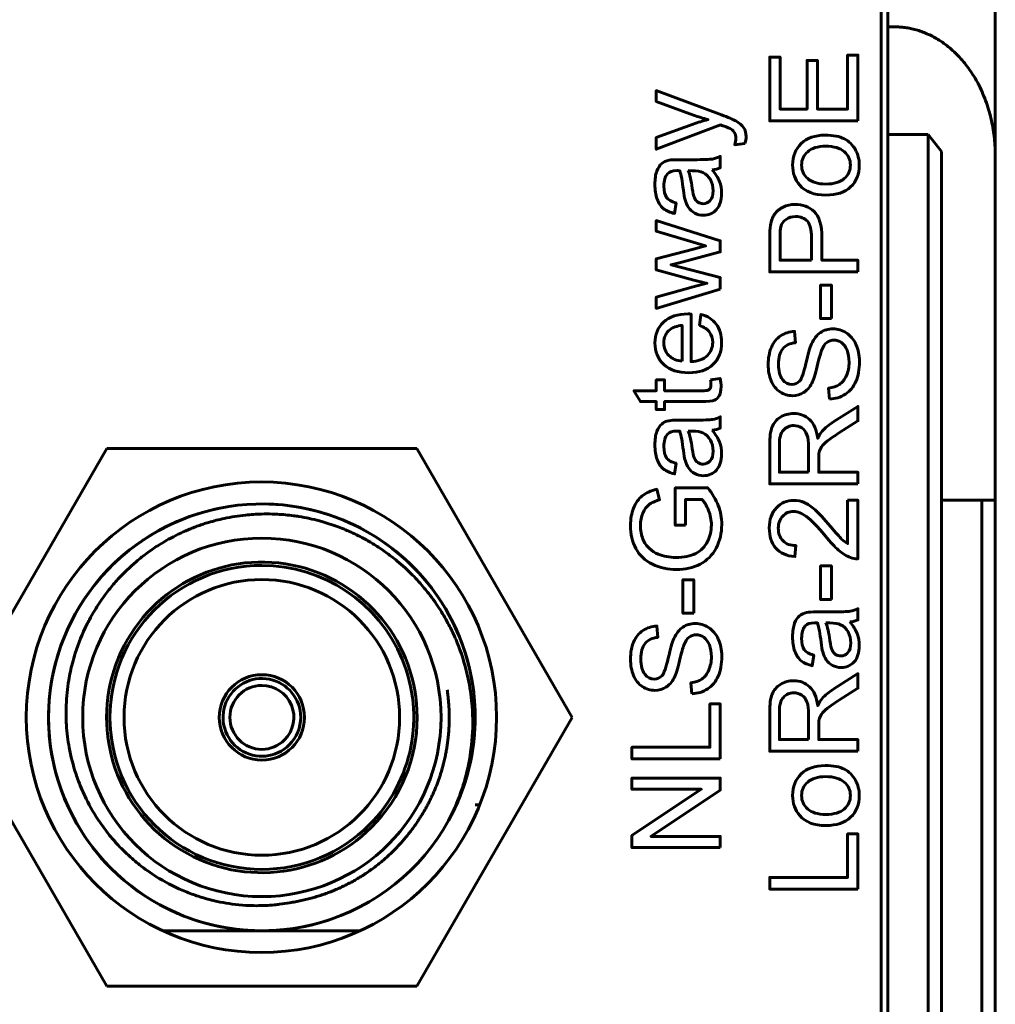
# Model space of a CAD drawing. Header units: millimetres. Extents: x -14 to 16, y -52 to 56.
# Tile 7 of 8: x 1 to 16, y 21 to 35. Entities that reach past the tile are written whole.
import ezdxf

# ---------------------------------------------------------------- set-up
doc = ezdxf.new("R2010")
doc.units = ezdxf.units.MM
doc.linetypes.add('K5LT_BASIC', pattern=[0])

# ---------------------------------------------------------------- blocks, each defined once
blk = doc.blocks.new('U0')
at = {"color": 150, "linetype": 'K5LT_BASIC', "lineweight": 60, "true_color": 0x0080ff}
for p, q in [((2.284, 29.101), (-0.026, 25.101)), ((6.902, 29.101), (2.284, 29.101)), ((9.212, 25.101), (6.902, 29.101)), ((-0.026, 25.101), (2.284, 21.101)), ((6.902, 21.101), (9.212, 25.101)), ((2.284, 21.101), (6.902, 21.101))]:
    blk.add_line(p, q, dxfattribs=at)

msp = doc.modelspace()

# ---------------------------------------------------------------- linework, layer by layer
at = {"color": 150, "linetype": 'K5LT_BASIC', "lineweight": 60, "true_color": 0x0080ff}
for p, q in [((13.91, 40.253), (13.91, 35.374)), ((15.51, 39.809), (15.51, 33.454)), ((13.81, 16.453), (13.81, 38.853)), ((14.01, 35.374), (13.91, 35.374)), ((13.91, 35.374), (13.91, 33.774)), ((14.51, 33.774), (13.91, 33.774)), ((13.91, 16.453), (13.91, 33.774)), ((14.51, 33.774), (14.51, 13.553)), ((14.71, 33.518), (14.51, 33.774)), ((14.71, 13.245), (14.71, 33.518)), ((15.51, 28.334), (15.51, 33.454)), ((14.71, 28.334), (15.31, 28.334)), ((15.31, 28.334), (15.31, -24.227)), ((15.51, 28.334), (15.31, 28.334)), ((15.51, 28.334), (15.51, -24.227)), ((7.768, 23.801), (7.835, 23.801)), ((3.12, 21.926), (4.586, 21.926)), ((4.6, 21.926), (6.054, 21.926))]:
    msp.add_line(p, q, dxfattribs=at)
for centre, radius in [((4.587, 25.103), 3.5), ((4.587, 25.103), 3.5), ((4.593, 25.101), 2.667), ((4.593, 25.101), 0.635)]:
    msp.add_circle(centre, radius, dxfattribs=at)
for radius, start, end in [(3.175, 331.0539, 286.0891), (3.175, 331.0537, 90.0393), (3.175, 100.364, 248.5714), (3.175, 114.2734, 137.1429), (3.175, 123.7588, 142.0356), (3.175, 359.8705, 54.6605), (2.311, 0, 315), (2.261, 90, 270), (2.261, 315, 90), (2.051, 90, 270), (2.051, 270, 90), (0.578, 0, 315), (0.476, 90, 270), (0.476, 315, 90), (0.578, 315, 0), (2.311, 315, 0), (0.476, 270, 315), (2.261, 270, 315), (3.175, 286.0891, 331.0538), (3.175, 248.5714, 260.1086), (3.175, 261.9554, 288.2833), (3.175, 261.9553, 268.0639), (3.175, 261.9555, 267.639), (3.175, 273.8759, 275.9823)]:
    msp.add_arc((4.593, 25.101), radius, start, end, dxfattribs=at)
msp.add_rational_spline([(14.01, 35.374), (14.889, 35.374), (15.51, 34.579), (15.51, 33.454)], [1, 0.804737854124, 0.804737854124, 1], degree=3, dxfattribs=at)
for points, knots in [([(13.465, 33.976), (13.465, 33.976), (12.152, 33.976), (12.152, 33.976), (12.152, 34.924), (12.152, 34.924), (12.306, 34.924), (12.306, 34.924), (12.306, 34.15), (12.306, 34.15), (12.709, 34.15), (12.709, 34.15), (12.709, 34.875), (12.709, 34.875), (12.863, 34.875), (12.863, 34.875), (12.863, 34.15), (12.863, 34.15), (13.311, 34.15), (13.311, 34.15), (13.311, 34.955), (13.311, 34.955), (13.465, 34.955), (13.465, 34.955), (13.465, 33.976), (13.465, 33.976)], [0, 0, 0, 0, 0.083333, 0.083333, 0.166667, 0.166667, 0.25, 0.25, 0.333333, 0.333333, 0.416667, 0.416667, 0.5, 0.5, 0.583333, 0.583333, 0.666667, 0.666667, 0.75, 0.75, 0.833333, 0.833333, 0.916667, 0.916667, 1, 1, 1, 1]), ([(11.782, 33.639), (11.782, 33.639), (11.632, 33.62), (11.632, 33.62), (11.642, 33.656), (11.647, 33.686), (11.647, 33.713), (11.647, 33.749), (11.641, 33.778), (11.629, 33.799), (11.617, 33.821), (11.6, 33.838), (11.579, 33.852), (11.562, 33.862), (11.522, 33.879), (11.458, 33.901), (11.449, 33.904), (11.436, 33.909), (11.419, 33.916), (11.419, 33.916), (10.463, 33.554), (10.463, 33.554), (10.463, 33.727), (10.463, 33.727), (11.013, 33.926), (11.013, 33.926), (11.083, 33.952), (11.156, 33.974), (11.233, 33.995), (11.161, 34.014), (11.089, 34.036), (11.019, 34.061), (11.019, 34.061), (10.463, 34.264), (10.463, 34.264), (10.463, 34.425), (10.463, 34.425), (11.432, 34.066), (11.432, 34.066), (11.536, 34.027), (11.608, 33.996), (11.647, 33.975), (11.7, 33.946), (11.739, 33.913), (11.764, 33.876), (11.789, 33.839), (11.801, 33.794), (11.801, 33.743), (11.801, 33.712), (11.794, 33.677), (11.782, 33.639)], [0, 0, 0, 0, 0.055556, 0.055556, 0.055556, 0.111111, 0.111111, 0.111111, 0.166667, 0.166667, 0.166667, 0.222222, 0.222222, 0.222222, 0.277778, 0.277778, 0.277778, 0.333333, 0.333333, 0.333333, 0.388889, 0.388889, 0.444444, 0.444444, 0.5, 0.5, 0.5, 0.555556, 0.555556, 0.555556, 0.611111, 0.611111, 0.611111, 0.666667, 0.666667, 0.722222, 0.722222, 0.777778, 0.777778, 0.777778, 0.833333, 0.833333, 0.833333, 0.888889, 0.888889, 0.888889, 0.944444, 0.944444, 0.944444, 1, 1, 1, 1]), ([(12.989, 32.871), (12.813, 32.871), (12.683, 32.92), (12.598, 33.018), (12.528, 33.1), (12.493, 33.2), (12.493, 33.318), (12.493, 33.448), (12.536, 33.555), (12.621, 33.638), (12.706, 33.721), (12.825, 33.763), (12.975, 33.763), (13.098, 33.763), (13.194, 33.744), (13.334, 33.671), (13.388, 33.617), (13.427, 33.547), (13.466, 33.477), (13.485, 33.4), (13.485, 33.318), (13.485, 33.184), (13.443, 33.077), (13.357, 32.994), (13.272, 32.912), (13.149, 32.871), (12.989, 32.871)], [0, 0, 0, 0, 0.111111, 0.111111, 0.111111, 0.222222, 0.222222, 0.222222, 0.333333, 0.333333, 0.333333, 0.444444, 0.444444, 0.444444, 0.555556, 0.555556, 0.666667, 0.666667, 0.666667, 0.777778, 0.777778, 0.777778, 0.888889, 0.888889, 0.888889, 1, 1, 1, 1]), ([(12.989, 33.036), (13.111, 33.036), (13.202, 33.063), (13.262, 33.116), (13.323, 33.17), (13.353, 33.237), (13.353, 33.318), (13.353, 33.398), (13.323, 33.464), (13.262, 33.518), (13.201, 33.571), (13.108, 33.598), (12.984, 33.598), (12.867, 33.598), (12.778, 33.571), (12.717, 33.517), (12.657, 33.464), (12.627, 33.397), (12.627, 33.318), (12.627, 33.237), (12.657, 33.17), (12.717, 33.116), (12.777, 33.063), (12.868, 33.036), (12.989, 33.036)], [0, 0, 0, 0, 0.125, 0.125, 0.125, 0.25, 0.25, 0.25, 0.375, 0.375, 0.375, 0.5, 0.5, 0.5, 0.625, 0.625, 0.625, 0.75, 0.75, 0.75, 0.875, 0.875, 0.875, 1, 1, 1, 1]), ([(11.296, 33.248), (11.347, 33.188), (11.383, 33.13), (11.404, 33.075), (11.425, 33.019), (11.436, 32.96), (11.436, 32.896), (11.436, 32.792), (11.41, 32.712), (11.359, 32.655), (11.309, 32.599), (11.244, 32.571), (11.164, 32.571), (11.118, 32.571), (11.075, 32.582), (11.037, 32.603), (10.998, 32.624), (10.968, 32.652), (10.944, 32.686), (10.921, 32.721), (10.903, 32.759), (10.892, 32.802), (10.883, 32.834), (10.875, 32.882), (10.867, 32.946), (10.852, 33.076), (10.833, 33.173), (10.812, 33.234), (10.79, 33.235), (10.776, 33.235), (10.77, 33.235), (10.705, 33.235), (10.659, 33.22), (10.632, 33.189), (10.595, 33.148), (10.577, 33.086), (10.577, 33.005), (10.577, 32.929), (10.591, 32.873), (10.617, 32.837), (10.644, 32.8), (10.691, 32.774), (10.759, 32.756), (10.759, 32.756), (10.737, 32.598), (10.737, 32.598), (10.669, 32.613), (10.615, 32.636), (10.531, 32.702), (10.5, 32.75), (10.477, 32.812), (10.455, 32.874), (10.443, 32.947), (10.443, 33.029), (10.443, 33.11), (10.453, 33.177), (10.472, 33.228), (10.491, 33.278), (10.515, 33.316), (10.544, 33.34), (10.573, 33.364), (10.61, 33.38), (10.654, 33.39), (10.682, 33.395), (10.731, 33.398), (10.803, 33.398), (10.803, 33.398), (11.017, 33.398), (11.017, 33.398), (11.166, 33.398), (11.261, 33.402), (11.301, 33.408), (11.341, 33.415), (11.379, 33.428), (11.416, 33.448), (11.416, 33.448), (11.416, 33.279), (11.416, 33.279), (11.382, 33.263), (11.342, 33.252), (11.296, 33.248)], [0, 0, 0, 0, 0.037037, 0.037037, 0.037037, 0.074074, 0.074074, 0.074074, 0.111111, 0.111111, 0.111111, 0.148148, 0.148148, 0.148148, 0.185185, 0.185185, 0.185185, 0.222222, 0.222222, 0.222222, 0.259259, 0.259259, 0.259259, 0.296296, 0.296296, 0.296296, 0.333333, 0.333333, 0.333333, 0.37037, 0.37037, 0.37037, 0.407407, 0.407407, 0.407407, 0.444444, 0.444444, 0.444444, 0.481481, 0.481481, 0.481481, 0.518519, 0.518519, 0.518519, 0.555556, 0.555556, 0.555556, 0.592593, 0.592593, 0.62963, 0.62963, 0.62963, 0.666667, 0.666667, 0.666667, 0.703704, 0.703704, 0.703704, 0.740741, 0.740741, 0.740741, 0.777778, 0.777778, 0.777778, 0.814815, 0.814815, 0.814815, 0.851852, 0.851852, 0.851852, 0.888889, 0.888889, 0.888889, 0.925926, 0.925926, 0.925926, 0.962963, 0.962963, 0.962963, 1, 1, 1, 1]), ([(10.939, 33.235), (10.962, 33.176), (10.983, 33.088), (10.999, 32.971), (11.009, 32.904), (11.019, 32.857), (11.043, 32.802), (11.061, 32.781), (11.083, 32.766), (11.106, 32.751), (11.132, 32.743), (11.16, 32.743), (11.202, 32.743), (11.238, 32.76), (11.295, 32.825), (11.309, 32.873), (11.309, 32.935), (11.309, 32.997), (11.296, 33.053), (11.269, 33.101), (11.242, 33.15), (11.205, 33.185), (11.158, 33.208), (11.121, 33.225), (11.068, 33.234), (10.997, 33.234), (10.997, 33.234), (10.939, 33.235), (10.939, 33.235)], [0, 0, 0, 0, 0.1, 0.1, 0.1, 0.2, 0.2, 0.3, 0.3, 0.3, 0.4, 0.4, 0.4, 0.5, 0.5, 0.6, 0.6, 0.6, 0.7, 0.7, 0.7, 0.8, 0.8, 0.8, 0.9, 0.9, 0.9, 1, 1, 1, 1]), ([(13.465, 31.728), (13.465, 31.728), (12.152, 31.728), (12.152, 31.728), (12.152, 32.224), (12.152, 32.224), (12.152, 32.311), (12.156, 32.378), (12.164, 32.424), (12.175, 32.489), (12.195, 32.543), (12.225, 32.587), (12.255, 32.63), (12.298, 32.665), (12.406, 32.719), (12.466, 32.732), (12.531, 32.732), (12.642, 32.732), (12.736, 32.696), (12.813, 32.625), (12.891, 32.554), (12.929, 32.425), (12.929, 32.24), (12.929, 32.24), (12.929, 31.903), (12.929, 31.903), (13.465, 31.903), (13.465, 31.903), (13.465, 31.728), (13.465, 31.728)], [0, 0, 0, 0, 0.090909, 0.090909, 0.181818, 0.181818, 0.181818, 0.272727, 0.272727, 0.272727, 0.363636, 0.363636, 0.363636, 0.454545, 0.454545, 0.545455, 0.545455, 0.545455, 0.636364, 0.636364, 0.636364, 0.727273, 0.727273, 0.727273, 0.818182, 0.818182, 0.909091, 0.909091, 1, 1, 1, 1]), ([(12.775, 31.903), (12.775, 31.903), (12.775, 32.242), (12.775, 32.242), (12.775, 32.355), (12.754, 32.434), (12.713, 32.481), (12.671, 32.529), (12.612, 32.552), (12.536, 32.552), (12.481, 32.552), (12.434, 32.538), (12.395, 32.51), (12.356, 32.483), (12.33, 32.446), (12.317, 32.401), (12.31, 32.371), (12.306, 32.317), (12.306, 32.239), (12.306, 32.239), (12.306, 31.903), (12.306, 31.903), (12.775, 31.903), (12.775, 31.903)], [0, 0, 0, 0, 0.125, 0.125, 0.125, 0.25, 0.25, 0.25, 0.375, 0.375, 0.375, 0.5, 0.5, 0.5, 0.625, 0.625, 0.625, 0.75, 0.75, 0.75, 0.875, 0.875, 1, 1, 1, 1]), ([(11.416, 31.473), (11.416, 31.473), (10.463, 31.185), (10.463, 31.185), (10.463, 31.354), (10.463, 31.354), (11.013, 31.505), (11.013, 31.505), (11.218, 31.559), (11.218, 31.559), (11.207, 31.561), (11.142, 31.578), (11.021, 31.608), (11.021, 31.608), (10.463, 31.759), (10.463, 31.759), (10.463, 31.925), (10.463, 31.925), (11.016, 32.068), (11.016, 32.068), (11.198, 32.115), (11.198, 32.115), (11.014, 32.17), (11.014, 32.17), (10.463, 32.334), (10.463, 32.334), (10.463, 32.491), (10.463, 32.491), (11.416, 32.192), (11.416, 32.192), (11.416, 32.025), (11.416, 32.025), (10.846, 31.874), (10.846, 31.874), (10.683, 31.836), (10.683, 31.836), (11.416, 31.643), (11.416, 31.643), (11.416, 31.473), (11.416, 31.473)], [0, 0, 0, 0, 0.055556, 0.055556, 0.111111, 0.111111, 0.166667, 0.166667, 0.222222, 0.222222, 0.222222, 0.277778, 0.277778, 0.277778, 0.333333, 0.333333, 0.388889, 0.388889, 0.444444, 0.444444, 0.5, 0.5, 0.555556, 0.555556, 0.611111, 0.611111, 0.666667, 0.666667, 0.722222, 0.722222, 0.777778, 0.777778, 0.833333, 0.833333, 0.888889, 0.888889, 0.944444, 0.944444, 1, 1, 1, 1]), ([(13.071, 31.033), (13.071, 31.033), (12.909, 31.033), (12.909, 31.033), (12.909, 31.532), (12.909, 31.532), (13.071, 31.532), (13.071, 31.532), (13.071, 31.033), (13.071, 31.033)], [0, 0, 0, 0, 0.25, 0.25, 0.5, 0.5, 0.75, 0.75, 1, 1, 1, 1]), ([(11.107, 30.93), (11.107, 30.93), (11.129, 31.097), (11.129, 31.097), (11.226, 31.071), (11.302, 31.023), (11.355, 30.952), (11.409, 30.881), (11.436, 30.79), (11.436, 30.68), (11.436, 30.541), (11.393, 30.431), (11.307, 30.35), (11.222, 30.268), (11.102, 30.228), (10.947, 30.228), (10.788, 30.228), (10.664, 30.269), (10.576, 30.351), (10.487, 30.433), (10.443, 30.54), (10.443, 30.671), (10.443, 30.798), (10.486, 30.902), (10.659, 31.062), (10.781, 31.103), (10.938, 31.103), (10.947, 31.103), (10.962, 31.103), (10.981, 31.102), (10.981, 31.102), (10.981, 30.393), (10.981, 30.393), (11.085, 30.399), (11.165, 30.428), (11.221, 30.482), (11.276, 30.534), (11.304, 30.601), (11.304, 30.68), (11.304, 30.739), (11.288, 30.789), (11.257, 30.831), (11.226, 30.873), (11.176, 30.906), (11.107, 30.93)], [0, 0, 0, 0, 0.066667, 0.066667, 0.066667, 0.133333, 0.133333, 0.133333, 0.2, 0.2, 0.2, 0.266667, 0.266667, 0.266667, 0.333333, 0.333333, 0.333333, 0.4, 0.4, 0.4, 0.466667, 0.466667, 0.466667, 0.533333, 0.533333, 0.6, 0.6, 0.6, 0.666667, 0.666667, 0.666667, 0.733333, 0.733333, 0.733333, 0.8, 0.8, 0.8, 0.866667, 0.866667, 0.866667, 0.933333, 0.933333, 0.933333, 1, 1, 1, 1]), ([(10.849, 30.402), (10.849, 30.402), (10.849, 30.932), (10.849, 30.932), (10.769, 30.925), (10.709, 30.905), (10.669, 30.871), (10.607, 30.82), (10.575, 30.754), (10.575, 30.672), (10.575, 30.598), (10.6, 30.536), (10.65, 30.486), (10.699, 30.435), (10.766, 30.408), (10.849, 30.402)], [0, 0, 0, 0, 0.2, 0.2, 0.2, 0.4, 0.4, 0.4, 0.6, 0.6, 0.6, 0.8, 0.8, 0.8, 1, 1, 1, 1]), ([(13.043, 29.837), (13.043, 29.837), (13.028, 30), (13.028, 30), (13.094, 30.008), (13.149, 30.026), (13.191, 30.055), (13.233, 30.083), (13.267, 30.127), (13.294, 30.187), (13.32, 30.246), (13.333, 30.313), (13.333, 30.388), (13.333, 30.454), (13.323, 30.513), (13.303, 30.564), (13.283, 30.614), (13.256, 30.652), (13.222, 30.677), (13.187, 30.701), (13.149, 30.714), (13.109, 30.714), (13.068, 30.714), (13.032, 30.702), (13.001, 30.678), (12.971, 30.654), (12.945, 30.615), (12.924, 30.56), (12.911, 30.525), (12.889, 30.447), (12.86, 30.326), (12.831, 30.205), (12.804, 30.121), (12.778, 30.073), (12.745, 30.01), (12.704, 29.963), (12.656, 29.933), (12.607, 29.902), (12.552, 29.887), (12.492, 29.887), (12.425, 29.887), (12.363, 29.906), (12.306, 29.943), (12.248, 29.981), (12.204, 30.036), (12.174, 30.108), (12.144, 30.18), (12.13, 30.261), (12.13, 30.349), (12.13, 30.446), (12.145, 30.532), (12.177, 30.606), (12.208, 30.681), (12.254, 30.738), (12.315, 30.778), (12.376, 30.818), (12.445, 30.839), (12.522, 30.842), (12.522, 30.842), (12.535, 30.675), (12.535, 30.675), (12.452, 30.667), (12.389, 30.636), (12.347, 30.585), (12.305, 30.533), (12.284, 30.457), (12.284, 30.356), (12.284, 30.25), (12.303, 30.174), (12.341, 30.126), (12.38, 30.078), (12.426, 30.054), (12.481, 30.054), (12.528, 30.054), (12.567, 30.071), (12.597, 30.105), (12.628, 30.138), (12.659, 30.225), (12.691, 30.367), (12.723, 30.508), (12.751, 30.605), (12.775, 30.657), (12.81, 30.734), (12.854, 30.79), (12.908, 30.826), (12.962, 30.863), (13.024, 30.881), (13.094, 30.881), (13.164, 30.881), (13.23, 30.861), (13.292, 30.821), (13.353, 30.781), (13.401, 30.724), (13.436, 30.649), (13.47, 30.574), (13.487, 30.49), (13.487, 30.396), (13.487, 30.277), (13.47, 30.178), (13.435, 30.098), (13.4, 30.018), (13.348, 29.955), (13.279, 29.909), (13.209, 29.863), (13.131, 29.84), (13.043, 29.837)], [0, 0, 0, 0, 0.028571, 0.028571, 0.028571, 0.057143, 0.057143, 0.057143, 0.085714, 0.085714, 0.085714, 0.114286, 0.114286, 0.114286, 0.142857, 0.142857, 0.142857, 0.171429, 0.171429, 0.171429, 0.2, 0.2, 0.2, 0.228571, 0.228571, 0.228571, 0.257143, 0.257143, 0.257143, 0.285714, 0.285714, 0.285714, 0.314286, 0.314286, 0.314286, 0.342857, 0.342857, 0.342857, 0.371429, 0.371429, 0.371429, 0.4, 0.4, 0.4, 0.428571, 0.428571, 0.428571, 0.457143, 0.457143, 0.457143, 0.485714, 0.485714, 0.485714, 0.514286, 0.514286, 0.514286, 0.542857, 0.542857, 0.542857, 0.571429, 0.571429, 0.571429, 0.6, 0.6, 0.6, 0.628571, 0.628571, 0.628571, 0.657143, 0.657143, 0.657143, 0.685714, 0.685714, 0.685714, 0.714286, 0.714286, 0.714286, 0.742857, 0.742857, 0.742857, 0.771429, 0.771429, 0.771429, 0.8, 0.8, 0.8, 0.828571, 0.828571, 0.828571, 0.857143, 0.857143, 0.857143, 0.885714, 0.885714, 0.885714, 0.914286, 0.914286, 0.914286, 0.942857, 0.942857, 0.942857, 0.971429, 0.971429, 0.971429, 1, 1, 1, 1]), ([(11.272, 30.122), (11.272, 30.122), (11.414, 30.144), (11.414, 30.144), (11.424, 30.098), (11.428, 30.058), (11.428, 30.022), (11.428, 29.964), (11.419, 29.919), (11.401, 29.886), (11.382, 29.854), (11.358, 29.832), (11.328, 29.818), (11.297, 29.805), (11.234, 29.799), (11.137, 29.799), (11.137, 29.799), (10.588, 29.799), (10.588, 29.799), (10.588, 29.68), (10.588, 29.68), (10.463, 29.68), (10.463, 29.68), (10.463, 29.799), (10.463, 29.799), (10.228, 29.799), (10.228, 29.799), (10.131, 29.96), (10.131, 29.96), (10.463, 29.96), (10.463, 29.96), (10.463, 30.122), (10.463, 30.122), (10.588, 30.122), (10.588, 30.122), (10.588, 29.96), (10.588, 29.96), (11.146, 29.96), (11.146, 29.96), (11.192, 29.96), (11.222, 29.963), (11.235, 29.969), (11.248, 29.974), (11.259, 29.983), (11.266, 29.996), (11.274, 30.009), (11.278, 30.028), (11.278, 30.051), (11.278, 30.069), (11.276, 30.093), (11.272, 30.122)], [0, 0, 0, 0, 0.05, 0.05, 0.05, 0.1, 0.1, 0.1, 0.15, 0.15, 0.15, 0.2, 0.2, 0.2, 0.25, 0.25, 0.25, 0.3, 0.3, 0.35, 0.35, 0.4, 0.4, 0.45, 0.45, 0.5, 0.5, 0.55, 0.55, 0.6, 0.6, 0.65, 0.65, 0.7, 0.7, 0.75, 0.75, 0.8, 0.8, 0.8, 0.85, 0.85, 0.85, 0.9, 0.9, 0.9, 0.95, 0.95, 0.95, 1, 1, 1, 1]), ([(13.465, 28.573), (13.465, 28.573), (12.152, 28.573), (12.152, 28.573), (12.152, 29.155), (12.152, 29.155), (12.152, 29.272), (12.163, 29.361), (12.187, 29.422), (12.211, 29.483), (12.252, 29.531), (12.371, 29.604), (12.437, 29.622), (12.51, 29.622), (12.603, 29.622), (12.681, 29.592), (12.809, 29.472), (12.85, 29.379), (12.867, 29.253), (12.889, 29.299), (12.911, 29.334), (12.932, 29.357), (12.979, 29.408), (13.037, 29.456), (13.107, 29.501), (13.107, 29.501), (13.465, 29.728), (13.465, 29.728), (13.465, 29.511), (13.465, 29.511), (13.192, 29.338), (13.192, 29.338), (13.112, 29.287), (13.052, 29.245), (13.01, 29.213), (12.968, 29.18), (12.939, 29.15), (12.923, 29.124), (12.906, 29.099), (12.894, 29.072), (12.888, 29.045), (12.884, 29.025), (12.882, 28.993), (12.882, 28.948), (12.882, 28.948), (12.882, 28.747), (12.882, 28.747), (13.465, 28.747), (13.465, 28.747), (13.465, 28.573), (13.465, 28.573)], [0, 0, 0, 0, 0.052632, 0.052632, 0.105263, 0.105263, 0.105263, 0.157895, 0.157895, 0.157895, 0.210526, 0.210526, 0.263158, 0.263158, 0.263158, 0.315789, 0.315789, 0.368421, 0.368421, 0.368421, 0.421053, 0.421053, 0.421053, 0.473684, 0.473684, 0.473684, 0.526316, 0.526316, 0.578947, 0.578947, 0.631579, 0.631579, 0.631579, 0.684211, 0.684211, 0.684211, 0.736842, 0.736842, 0.736842, 0.789474, 0.789474, 0.789474, 0.842105, 0.842105, 0.842105, 0.894737, 0.894737, 0.947368, 0.947368, 1, 1, 1, 1]), ([(11.296, 29.373), (11.347, 29.313), (11.383, 29.255), (11.404, 29.2), (11.425, 29.145), (11.436, 29.085), (11.436, 29.022), (11.436, 28.917), (11.41, 28.837), (11.359, 28.78), (11.309, 28.724), (11.244, 28.696), (11.164, 28.696), (11.118, 28.696), (11.075, 28.707), (11.037, 28.728), (10.998, 28.749), (10.968, 28.777), (10.944, 28.811), (10.921, 28.846), (10.903, 28.884), (10.892, 28.928), (10.883, 28.959), (10.875, 29.007), (10.867, 29.071), (10.852, 29.201), (10.833, 29.298), (10.812, 29.359), (10.79, 29.36), (10.776, 29.36), (10.77, 29.36), (10.705, 29.36), (10.659, 29.345), (10.632, 29.314), (10.595, 29.273), (10.577, 29.212), (10.577, 29.13), (10.577, 29.054), (10.591, 28.998), (10.617, 28.962), (10.644, 28.925), (10.691, 28.899), (10.759, 28.881), (10.759, 28.881), (10.737, 28.724), (10.737, 28.724), (10.669, 28.738), (10.615, 28.762), (10.531, 28.828), (10.5, 28.875), (10.477, 28.938), (10.455, 29), (10.443, 29.072), (10.443, 29.154), (10.443, 29.235), (10.453, 29.302), (10.472, 29.353), (10.491, 29.404), (10.515, 29.441), (10.544, 29.465), (10.573, 29.489), (10.61, 29.506), (10.654, 29.515), (10.682, 29.521), (10.731, 29.523), (10.803, 29.523), (10.803, 29.523), (11.017, 29.523), (11.017, 29.523), (11.166, 29.523), (11.261, 29.527), (11.301, 29.533), (11.341, 29.54), (11.379, 29.553), (11.416, 29.573), (11.416, 29.573), (11.416, 29.404), (11.416, 29.404), (11.382, 29.388), (11.342, 29.378), (11.296, 29.373)], [0, 0, 0, 0, 0.037037, 0.037037, 0.037037, 0.074074, 0.074074, 0.074074, 0.111111, 0.111111, 0.111111, 0.148148, 0.148148, 0.148148, 0.185185, 0.185185, 0.185185, 0.222222, 0.222222, 0.222222, 0.259259, 0.259259, 0.259259, 0.296296, 0.296296, 0.296296, 0.333333, 0.333333, 0.333333, 0.37037, 0.37037, 0.37037, 0.407407, 0.407407, 0.407407, 0.444444, 0.444444, 0.444444, 0.481481, 0.481481, 0.481481, 0.518519, 0.518519, 0.518519, 0.555556, 0.555556, 0.555556, 0.592593, 0.592593, 0.62963, 0.62963, 0.62963, 0.666667, 0.666667, 0.666667, 0.703704, 0.703704, 0.703704, 0.740741, 0.740741, 0.740741, 0.777778, 0.777778, 0.777778, 0.814815, 0.814815, 0.814815, 0.851852, 0.851852, 0.851852, 0.888889, 0.888889, 0.888889, 0.925926, 0.925926, 0.925926, 0.962963, 0.962963, 0.962963, 1, 1, 1, 1]), ([(10.939, 29.36), (10.962, 29.301), (10.983, 29.213), (10.999, 29.096), (11.009, 29.029), (11.019, 28.982), (11.043, 28.927), (11.061, 28.906), (11.083, 28.891), (11.106, 28.876), (11.132, 28.869), (11.16, 28.869), (11.202, 28.869), (11.238, 28.885), (11.295, 28.95), (11.309, 28.998), (11.309, 29.061), (11.309, 29.123), (11.296, 29.178), (11.269, 29.227), (11.242, 29.275), (11.205, 29.311), (11.158, 29.333), (11.121, 29.351), (11.068, 29.359), (10.997, 29.359), (10.997, 29.359), (10.939, 29.36), (10.939, 29.36)], [0, 0, 0, 0, 0.1, 0.1, 0.1, 0.2, 0.2, 0.3, 0.3, 0.3, 0.4, 0.4, 0.4, 0.5, 0.5, 0.6, 0.6, 0.6, 0.7, 0.7, 0.7, 0.8, 0.8, 0.8, 0.9, 0.9, 0.9, 1, 1, 1, 1]), ([(12.731, 28.747), (12.731, 28.747), (12.731, 29.12), (12.731, 29.12), (12.731, 29.2), (12.723, 29.261), (12.706, 29.306), (12.69, 29.351), (12.664, 29.385), (12.628, 29.408), (12.591, 29.431), (12.552, 29.442), (12.51, 29.442), (12.448, 29.442), (12.396, 29.42), (12.356, 29.375), (12.316, 29.33), (12.296, 29.259), (12.296, 29.162), (12.296, 29.162), (12.296, 28.747), (12.296, 28.747), (12.731, 28.747), (12.731, 28.747)], [0, 0, 0, 0, 0.125, 0.125, 0.125, 0.25, 0.25, 0.25, 0.375, 0.375, 0.375, 0.5, 0.5, 0.5, 0.625, 0.625, 0.625, 0.75, 0.75, 0.75, 0.875, 0.875, 1, 1, 1, 1]), ([(10.9, 27.959), (10.9, 27.959), (10.746, 27.959), (10.746, 27.959), (10.746, 28.515), (10.746, 28.515), (11.233, 28.515), (11.233, 28.515), (11.301, 28.429), (11.352, 28.341), (11.386, 28.251), (11.421, 28.16), (11.438, 28.067), (11.438, 27.971), (11.438, 27.842), (11.41, 27.725), (11.355, 27.62), (11.3, 27.514), (11.22, 27.435), (11.115, 27.381), (11.011, 27.327), (10.894, 27.3), (10.765, 27.3), (10.637, 27.3), (10.518, 27.327), (10.407, 27.38), (10.297, 27.434), (10.214, 27.511), (10.161, 27.611), (10.107, 27.711), (10.08, 27.827), (10.08, 27.958), (10.08, 28.052), (10.095, 28.138), (10.126, 28.215), (10.157, 28.292), (10.2, 28.352), (10.255, 28.396), (10.31, 28.439), (10.382, 28.472), (10.47, 28.495), (10.47, 28.495), (10.513, 28.338), (10.513, 28.338), (10.446, 28.318), (10.393, 28.294), (10.355, 28.265), (10.317, 28.235), (10.286, 28.194), (10.263, 28.139), (10.24, 28.085), (10.229, 28.025), (10.229, 27.959), (10.229, 27.879), (10.241, 27.811), (10.265, 27.753), (10.289, 27.695), (10.321, 27.649), (10.361, 27.613), (10.4, 27.577), (10.444, 27.55), (10.491, 27.53), (10.572, 27.497), (10.66, 27.48), (10.755, 27.48), (10.873, 27.48), (10.971, 27.5), (11.05, 27.54), (11.129, 27.581), (11.188, 27.639), (11.226, 27.716), (11.264, 27.793), (11.284, 27.875), (11.284, 27.961), (11.284, 28.037), (11.269, 28.11), (11.24, 28.181), (11.211, 28.253), (11.18, 28.307), (11.146, 28.344), (11.146, 28.344), (10.9, 28.344), (10.9, 28.344), (10.9, 27.959), (10.9, 27.959)], [0, 0, 0, 0, 0.034483, 0.034483, 0.068966, 0.068966, 0.103448, 0.103448, 0.103448, 0.137931, 0.137931, 0.137931, 0.172414, 0.172414, 0.172414, 0.206897, 0.206897, 0.206897, 0.241379, 0.241379, 0.241379, 0.275862, 0.275862, 0.275862, 0.310345, 0.310345, 0.310345, 0.344828, 0.344828, 0.344828, 0.37931, 0.37931, 0.37931, 0.413793, 0.413793, 0.413793, 0.448276, 0.448276, 0.448276, 0.482759, 0.482759, 0.482759, 0.517241, 0.517241, 0.517241, 0.551724, 0.551724, 0.551724, 0.586207, 0.586207, 0.586207, 0.62069, 0.62069, 0.62069, 0.655172, 0.655172, 0.655172, 0.689655, 0.689655, 0.689655, 0.724138, 0.724138, 0.724138, 0.758621, 0.758621, 0.758621, 0.793103, 0.793103, 0.793103, 0.827586, 0.827586, 0.827586, 0.862069, 0.862069, 0.862069, 0.896552, 0.896552, 0.896552, 0.931034, 0.931034, 0.931034, 0.965517, 0.965517, 1, 1, 1, 1]), ([(13.311, 28.331), (13.311, 28.331), (13.465, 28.331), (13.465, 28.331), (13.465, 27.461), (13.465, 27.461), (13.426, 27.46), (13.389, 27.466), (13.353, 27.48), (13.294, 27.502), (13.235, 27.538), (13.178, 27.587), (13.121, 27.637), (13.055, 27.707), (12.98, 27.798), (12.863, 27.94), (12.77, 28.037), (12.702, 28.087), (12.633, 28.138), (12.569, 28.164), (12.507, 28.164), (12.443, 28.164), (12.39, 28.141), (12.346, 28.095), (12.302, 28.049), (12.28, 27.989), (12.28, 27.915), (12.28, 27.837), (12.303, 27.775), (12.35, 27.728), (12.396, 27.681), (12.46, 27.658), (12.542, 27.657), (12.542, 27.657), (12.526, 27.492), (12.526, 27.492), (12.402, 27.504), (12.308, 27.546), (12.243, 27.62), (12.178, 27.695), (12.146, 27.794), (12.146, 27.919), (12.146, 28.045), (12.181, 28.145), (12.251, 28.218), (12.321, 28.292), (12.408, 28.329), (12.511, 28.329), (12.564, 28.329), (12.615, 28.318), (12.666, 28.296), (12.717, 28.275), (12.771, 28.239), (12.827, 28.189), (12.883, 28.139), (12.96, 28.056), (13.058, 27.941), (13.139, 27.844), (13.194, 27.781), (13.223, 27.754), (13.252, 27.726), (13.282, 27.704), (13.311, 27.686), (13.311, 27.686), (13.311, 28.331), (13.311, 28.331)], [0, 0, 0, 0, 0.045455, 0.045455, 0.090909, 0.090909, 0.090909, 0.136364, 0.136364, 0.136364, 0.181818, 0.181818, 0.181818, 0.227273, 0.227273, 0.227273, 0.272727, 0.272727, 0.272727, 0.318182, 0.318182, 0.318182, 0.363636, 0.363636, 0.363636, 0.409091, 0.409091, 0.409091, 0.454545, 0.454545, 0.454545, 0.5, 0.5, 0.5, 0.545455, 0.545455, 0.545455, 0.590909, 0.590909, 0.590909, 0.636364, 0.636364, 0.636364, 0.681818, 0.681818, 0.681818, 0.727273, 0.727273, 0.727273, 0.772727, 0.772727, 0.772727, 0.818182, 0.818182, 0.818182, 0.863636, 0.863636, 0.863636, 0.909091, 0.909091, 0.909091, 0.954545, 0.954545, 0.954545, 1, 1, 1, 1]), ([(3.065, 27.668), (3.157, 27.725), (3.299, 27.804), (3.471, 27.882), (3.571, 27.922), (3.646, 27.951), (3.722, 27.977), (3.85, 28.017), (4.058, 28.07), (4.322, 28.112), (4.561, 28.128), (4.721, 28.128), (4.88, 28.121), (5.012, 28.109), (5.169, 28.086), (5.299, 28.062), (5.528, 28.007), (5.726, 27.94), (5.944, 27.847), (6.093, 27.774), (6.273, 27.67), (6.44, 27.558), (6.633, 27.41), (6.828, 27.232), (6.978, 27.066), (7.087, 26.932), (7.167, 26.824), (7.27, 26.669), (7.353, 26.525), (7.443, 26.348), (7.557, 26.087), (7.665, 25.723), (7.714, 25.395), (7.738, 25.066), (7.731, 24.811), (7.685, 24.459), (7.629, 24.207), (7.539, 23.936), (7.459, 23.741), (7.399, 23.618), (7.371, 23.564)], [0, 0, 0, 0, 1.645392, 2.475554, 2.884153, 3.290995, 3.702675, 4.117387, 5.340369, 6.974384, 8.197067, 9.009137, 9.413978, 10.626364, 11.031961, 11.842947, 12.635163, 14.62763, 15.029694, 16.250982, 17.170604, 18.19393, 19.321436, 20.882227, 22.217667, 22.744758, 23.512953, 24.282871, 25.579901, 26.050304, 27.314519, 29.931689, 31.827852, 32.362576, 34.97251, 35.71273, 37.784216, 38.904699, 40.072367, 41, 41, 41, 41]), ([(5.005, 22.341), (4.956, 22.333), (4.881, 22.322), (4.717, 22.304), (4.549, 22.297), (4.339, 22.303), (4.158, 22.321), (3.976, 22.351), (3.807, 22.39), (3.635, 22.441), (3.382, 22.534), (3.094, 22.678), (2.819, 22.866), (2.652, 23.006), (2.541, 23.11), (2.45, 23.203), (2.324, 23.345), (2.153, 23.571), (1.99, 23.85), (1.883, 24.097), (1.793, 24.35), (1.737, 24.57), (1.699, 24.817), (1.679, 25.027), (1.676, 25.309), (1.707, 25.617), (1.762, 25.874), (1.842, 26.155), (1.93, 26.37), (2.037, 26.576), (2.121, 26.724), (2.22, 26.872), (2.338, 27.026), (2.486, 27.2), (2.68, 27.387), (2.89, 27.553), (3.008, 27.632), (3.065, 27.668)], [0, 0, 0, 0, 0.721313, 1.08197, 2.364829, 3.126804, 4.089378, 4.971915, 5.774555, 6.577323, 7.540415, 9.625845, 11.186917, 12.304258, 12.741584, 13.37552, 14.165881, 15.46381, 17.424345, 18.787051, 19.313358, 21.274237, 22.038251, 22.886299, 24.288667, 26.087654, 27.309639, 28.048983, 30.268953, 30.637663, 31.373449, 32.704072, 33.178149, 34.164953, 35.969747, 37.030782, 38, 38, 38, 38]), ([(13.071, 26.854), (13.071, 26.854), (12.909, 26.854), (12.909, 26.854), (12.909, 27.353), (12.909, 27.353), (13.071, 27.353), (13.071, 27.353), (13.071, 26.854), (13.071, 26.854)], [0, 0, 0, 0, 0.25, 0.25, 0.5, 0.5, 0.75, 0.75, 1, 1, 1, 1]), ([(11.021, 26.649), (11.021, 26.649), (10.86, 26.649), (10.86, 26.649), (10.86, 27.148), (10.86, 27.148), (11.021, 27.148), (11.021, 27.148), (11.021, 26.649), (11.021, 26.649)], [0, 0, 0, 0, 0.25, 0.25, 0.5, 0.5, 0.75, 0.75, 1, 1, 1, 1]), ([(13.346, 26.52), (13.397, 26.46), (13.433, 26.402), (13.454, 26.347), (13.475, 26.291), (13.485, 26.232), (13.485, 26.168), (13.485, 26.064), (13.46, 25.983), (13.409, 25.927), (13.358, 25.871), (13.293, 25.843), (13.214, 25.843), (13.167, 25.843), (13.125, 25.853), (13.086, 25.875), (13.048, 25.896), (13.017, 25.924), (12.994, 25.958), (12.971, 25.993), (12.953, 26.031), (12.941, 26.074), (12.933, 26.106), (12.925, 26.154), (12.917, 26.218), (12.901, 26.348), (12.883, 26.444), (12.861, 26.506), (12.839, 26.507), (12.825, 26.507), (12.82, 26.507), (12.754, 26.507), (12.708, 26.492), (12.681, 26.461), (12.645, 26.42), (12.627, 26.358), (12.627, 26.277), (12.627, 26.201), (12.64, 26.145), (12.667, 26.108), (12.693, 26.072), (12.74, 26.045), (12.808, 26.028), (12.808, 26.028), (12.786, 25.87), (12.786, 25.87), (12.719, 25.885), (12.664, 25.908), (12.581, 25.974), (12.549, 26.022), (12.526, 26.084), (12.504, 26.146), (12.493, 26.219), (12.493, 26.301), (12.493, 26.382), (12.502, 26.448), (12.521, 26.5), (12.541, 26.55), (12.565, 26.588), (12.594, 26.612), (12.623, 26.636), (12.659, 26.652), (12.704, 26.662), (12.731, 26.667), (12.781, 26.67), (12.852, 26.67), (12.852, 26.67), (13.066, 26.67), (13.066, 26.67), (13.215, 26.67), (13.31, 26.673), (13.35, 26.68), (13.39, 26.687), (13.428, 26.7), (13.465, 26.72), (13.465, 26.72), (13.465, 26.551), (13.465, 26.551), (13.431, 26.535), (13.391, 26.524), (13.346, 26.52)], [0, 0, 0, 0, 0.037037, 0.037037, 0.037037, 0.074074, 0.074074, 0.074074, 0.111111, 0.111111, 0.111111, 0.148148, 0.148148, 0.148148, 0.185185, 0.185185, 0.185185, 0.222222, 0.222222, 0.222222, 0.259259, 0.259259, 0.259259, 0.296296, 0.296296, 0.296296, 0.333333, 0.333333, 0.333333, 0.37037, 0.37037, 0.37037, 0.407407, 0.407407, 0.407407, 0.444444, 0.444444, 0.444444, 0.481481, 0.481481, 0.481481, 0.518519, 0.518519, 0.518519, 0.555556, 0.555556, 0.555556, 0.592593, 0.592593, 0.62963, 0.62963, 0.62963, 0.666667, 0.666667, 0.666667, 0.703704, 0.703704, 0.703704, 0.740741, 0.740741, 0.740741, 0.777778, 0.777778, 0.777778, 0.814815, 0.814815, 0.814815, 0.851852, 0.851852, 0.851852, 0.888889, 0.888889, 0.888889, 0.925926, 0.925926, 0.925926, 0.962963, 0.962963, 0.962963, 1, 1, 1, 1]), ([(10.994, 25.453), (10.994, 25.453), (10.979, 25.616), (10.979, 25.616), (11.045, 25.624), (11.099, 25.642), (11.142, 25.671), (11.184, 25.699), (11.218, 25.743), (11.244, 25.803), (11.27, 25.862), (11.284, 25.929), (11.284, 26.004), (11.284, 26.07), (11.274, 26.129), (11.254, 26.18), (11.234, 26.23), (11.207, 26.268), (11.172, 26.293), (11.138, 26.317), (11.1, 26.33), (11.06, 26.33), (11.019, 26.33), (10.983, 26.318), (10.952, 26.294), (10.921, 26.27), (10.896, 26.231), (10.875, 26.176), (10.861, 26.141), (10.84, 26.063), (10.811, 25.942), (10.782, 25.821), (10.755, 25.737), (10.729, 25.689), (10.696, 25.626), (10.655, 25.579), (10.606, 25.549), (10.558, 25.518), (10.503, 25.503), (10.443, 25.503), (10.376, 25.503), (10.314, 25.522), (10.257, 25.559), (10.199, 25.597), (10.155, 25.652), (10.125, 25.724), (10.095, 25.796), (10.08, 25.877), (10.08, 25.965), (10.08, 26.062), (10.096, 26.148), (10.127, 26.222), (10.158, 26.297), (10.205, 26.354), (10.266, 26.394), (10.327, 26.434), (10.396, 26.455), (10.473, 26.458), (10.473, 26.458), (10.486, 26.291), (10.486, 26.291), (10.403, 26.283), (10.34, 26.252), (10.298, 26.201), (10.255, 26.149), (10.234, 26.073), (10.234, 25.972), (10.234, 25.866), (10.253, 25.79), (10.292, 25.742), (10.331, 25.694), (10.377, 25.67), (10.431, 25.67), (10.478, 25.67), (10.517, 25.687), (10.548, 25.721), (10.578, 25.754), (10.61, 25.841), (10.641, 25.983), (10.674, 26.124), (10.701, 26.221), (10.725, 26.273), (10.76, 26.35), (10.805, 26.406), (10.859, 26.442), (10.913, 26.479), (10.975, 26.497), (11.045, 26.497), (11.115, 26.497), (11.18, 26.477), (11.242, 26.437), (11.304, 26.397), (11.352, 26.34), (11.386, 26.265), (11.421, 26.19), (11.438, 26.106), (11.438, 26.012), (11.438, 25.893), (11.42, 25.794), (11.386, 25.714), (11.351, 25.634), (11.299, 25.571), (11.229, 25.525), (11.16, 25.479), (11.081, 25.456), (10.994, 25.453)], [0, 0, 0, 0, 0.028571, 0.028571, 0.028571, 0.057143, 0.057143, 0.057143, 0.085714, 0.085714, 0.085714, 0.114286, 0.114286, 0.114286, 0.142857, 0.142857, 0.142857, 0.171429, 0.171429, 0.171429, 0.2, 0.2, 0.2, 0.228571, 0.228571, 0.228571, 0.257143, 0.257143, 0.257143, 0.285714, 0.285714, 0.285714, 0.314286, 0.314286, 0.314286, 0.342857, 0.342857, 0.342857, 0.371429, 0.371429, 0.371429, 0.4, 0.4, 0.4, 0.428571, 0.428571, 0.428571, 0.457143, 0.457143, 0.457143, 0.485714, 0.485714, 0.485714, 0.514286, 0.514286, 0.514286, 0.542857, 0.542857, 0.542857, 0.571429, 0.571429, 0.571429, 0.6, 0.6, 0.6, 0.628571, 0.628571, 0.628571, 0.657143, 0.657143, 0.657143, 0.685714, 0.685714, 0.685714, 0.714286, 0.714286, 0.714286, 0.742857, 0.742857, 0.742857, 0.771429, 0.771429, 0.771429, 0.8, 0.8, 0.8, 0.828571, 0.828571, 0.828571, 0.857143, 0.857143, 0.857143, 0.885714, 0.885714, 0.885714, 0.914286, 0.914286, 0.914286, 0.942857, 0.942857, 0.942857, 0.971429, 0.971429, 0.971429, 1, 1, 1, 1]), ([(12.988, 26.507), (13.012, 26.448), (13.032, 26.36), (13.049, 26.243), (13.058, 26.176), (13.069, 26.129), (13.093, 26.074), (13.11, 26.053), (13.133, 26.038), (13.156, 26.023), (13.181, 26.015), (13.209, 26.015), (13.252, 26.015), (13.287, 26.031), (13.344, 26.097), (13.359, 26.145), (13.359, 26.207), (13.359, 26.269), (13.345, 26.325), (13.318, 26.373), (13.291, 26.422), (13.254, 26.457), (13.207, 26.48), (13.171, 26.497), (13.117, 26.506), (13.047, 26.506), (13.047, 26.506), (12.988, 26.507), (12.988, 26.507)], [0, 0, 0, 0, 0.1, 0.1, 0.1, 0.2, 0.2, 0.3, 0.3, 0.3, 0.4, 0.4, 0.4, 0.5, 0.5, 0.6, 0.6, 0.6, 0.7, 0.7, 0.7, 0.8, 0.8, 0.8, 0.9, 0.9, 0.9, 1, 1, 1, 1]), ([(13.465, 24.597), (13.465, 24.597), (12.152, 24.597), (12.152, 24.597), (12.152, 25.179), (12.152, 25.179), (12.152, 25.296), (12.163, 25.385), (12.187, 25.446), (12.211, 25.507), (12.252, 25.555), (12.371, 25.628), (12.437, 25.646), (12.51, 25.646), (12.603, 25.646), (12.681, 25.616), (12.809, 25.496), (12.85, 25.403), (12.867, 25.277), (12.889, 25.323), (12.911, 25.358), (12.932, 25.381), (12.979, 25.432), (13.037, 25.48), (13.107, 25.525), (13.107, 25.525), (13.465, 25.752), (13.465, 25.752), (13.465, 25.535), (13.465, 25.535), (13.192, 25.362), (13.192, 25.362), (13.112, 25.311), (13.052, 25.269), (13.01, 25.237), (12.968, 25.204), (12.939, 25.174), (12.923, 25.148), (12.906, 25.123), (12.894, 25.096), (12.888, 25.069), (12.884, 25.049), (12.882, 25.017), (12.882, 24.972), (12.882, 24.972), (12.882, 24.771), (12.882, 24.771), (13.465, 24.771), (13.465, 24.771), (13.465, 24.597), (13.465, 24.597)], [0, 0, 0, 0, 0.052632, 0.052632, 0.105263, 0.105263, 0.105263, 0.157895, 0.157895, 0.157895, 0.210526, 0.210526, 0.263158, 0.263158, 0.263158, 0.315789, 0.315789, 0.368421, 0.368421, 0.368421, 0.421053, 0.421053, 0.421053, 0.473684, 0.473684, 0.473684, 0.526316, 0.526316, 0.578947, 0.578947, 0.631579, 0.631579, 0.631579, 0.684211, 0.684211, 0.684211, 0.736842, 0.736842, 0.736842, 0.789474, 0.789474, 0.789474, 0.842105, 0.842105, 0.842105, 0.894737, 0.894737, 0.947368, 0.947368, 1, 1, 1, 1]), ([(5.005, 22.341), (5.035, 22.347), (5.093, 22.356), (5.18, 22.374), (5.265, 22.394), (5.348, 22.416), (5.428, 22.44), (5.506, 22.465), (5.582, 22.493), (5.657, 22.522), (5.73, 22.554), (5.803, 22.587), (5.875, 22.623), (5.946, 22.66), (6.017, 22.701), (6.087, 22.744), (6.156, 22.789), (6.224, 22.837), (6.291, 22.887), (6.356, 22.938), (6.419, 22.991), (6.479, 23.045), (6.537, 23.1), (6.593, 23.156), (6.645, 23.212), (6.696, 23.269), (6.743, 23.325), (6.787, 23.38), (6.83, 23.435), (6.87, 23.49), (6.908, 23.545), (6.943, 23.6), (6.977, 23.654), (7.009, 23.708), (7.04, 23.762), (7.069, 23.817), (7.097, 23.872), (7.124, 23.927), (7.149, 23.983), (7.173, 24.039), (7.196, 24.095), (7.217, 24.151), (7.236, 24.207), (7.254, 24.261), (7.27, 24.313), (7.284, 24.363), (7.296, 24.41), (7.307, 24.454), (7.316, 24.494), (7.324, 24.531), (7.331, 24.567), (7.338, 24.603), (7.344, 24.639), (7.35, 24.676), (7.355, 24.715), (7.36, 24.754), (7.365, 24.796), (7.37, 24.841), (7.374, 24.886), (7.376, 24.928), (7.379, 24.961), (7.38, 24.987), (7.38, 25.004), (7.38, 25.015), (7.38, 25.024), (7.38, 25.033), (7.38, 25.045), (7.381, 25.066), (7.382, 25.101), (7.382, 25.145), (7.38, 25.183), (7.379, 25.21), (7.379, 25.228), (7.378, 25.247), (7.376, 25.273), (7.374, 25.303), (7.372, 25.337), (7.368, 25.373), (7.365, 25.409), (7.361, 25.444), (7.356, 25.478), (7.353, 25.5), (7.352, 25.512)], [0, 0, 0, 0, 0.019814, 0.03963, 0.05936, 0.078756, 0.097811, 0.116488, 0.135046, 0.153585, 0.172164, 0.190663, 0.209164, 0.227813, 0.246686, 0.265609, 0.284446, 0.303065, 0.321525, 0.339768, 0.35783, 0.375521, 0.393013, 0.410298, 0.427481, 0.444415, 0.461225, 0.477686, 0.493929, 0.509855, 0.525701, 0.541068, 0.556059, 0.570604, 0.584984, 0.599176, 0.613331, 0.627411, 0.64153, 0.655594, 0.669671, 0.683797, 0.698114, 0.712066, 0.725519, 0.737888, 0.749573, 0.759713, 0.768752, 0.776659, 0.784227, 0.791472, 0.798724, 0.806099, 0.813708, 0.821698, 0.830101, 0.839734, 0.850661, 0.861248, 0.870565, 0.876791, 0.88091, 0.883595, 0.885649, 0.887707, 0.890327, 0.894617, 0.903127, 0.914729, 0.924741, 0.928952, 0.932534, 0.936719, 0.942215, 0.949532, 0.957493, 0.96593, 0.974394, 0.982886, 0.991363, 1, 1, 1, 1]), ([(12.731, 24.771), (12.731, 24.771), (12.731, 25.144), (12.731, 25.144), (12.731, 25.224), (12.723, 25.285), (12.706, 25.33), (12.69, 25.375), (12.664, 25.409), (12.628, 25.432), (12.591, 25.455), (12.552, 25.466), (12.51, 25.466), (12.448, 25.466), (12.396, 25.444), (12.356, 25.399), (12.316, 25.354), (12.296, 25.283), (12.296, 25.186), (12.296, 25.186), (12.296, 24.771), (12.296, 24.771), (12.731, 24.771), (12.731, 24.771)], [0, 0, 0, 0, 0.125, 0.125, 0.125, 0.25, 0.25, 0.25, 0.375, 0.375, 0.375, 0.5, 0.5, 0.5, 0.625, 0.625, 0.625, 0.75, 0.75, 0.75, 0.875, 0.875, 1, 1, 1, 1]), ([(11.416, 24.482), (11.416, 24.482), (10.102, 24.482), (10.102, 24.482), (10.102, 24.657), (10.102, 24.657), (11.262, 24.657), (11.262, 24.657), (11.262, 25.302), (11.262, 25.302), (11.416, 25.302), (11.416, 25.302), (11.416, 24.482), (11.416, 24.482)], [0, 0, 0, 0, 0.166667, 0.166667, 0.333333, 0.333333, 0.5, 0.5, 0.666667, 0.666667, 0.833333, 0.833333, 1, 1, 1, 1]), ([(12.989, 23.492), (12.813, 23.492), (12.683, 23.541), (12.598, 23.639), (12.528, 23.721), (12.493, 23.821), (12.493, 23.939), (12.493, 24.069), (12.536, 24.176), (12.621, 24.259), (12.706, 24.342), (12.825, 24.384), (12.975, 24.384), (13.098, 24.384), (13.194, 24.366), (13.334, 24.292), (13.388, 24.239), (13.427, 24.168), (13.466, 24.098), (13.485, 24.022), (13.485, 23.939), (13.485, 23.805), (13.443, 23.698), (13.357, 23.616), (13.272, 23.533), (13.149, 23.492), (12.989, 23.492)], [0, 0, 0, 0, 0.111111, 0.111111, 0.111111, 0.222222, 0.222222, 0.222222, 0.333333, 0.333333, 0.333333, 0.444444, 0.444444, 0.444444, 0.555556, 0.555556, 0.666667, 0.666667, 0.666667, 0.777778, 0.777778, 0.777778, 0.888889, 0.888889, 0.888889, 1, 1, 1, 1]), ([(11.416, 23.163), (11.416, 23.163), (10.102, 23.163), (10.102, 23.163), (10.102, 23.342), (10.102, 23.342), (11.133, 24.031), (11.133, 24.031), (10.102, 24.031), (10.102, 24.031), (10.102, 24.198), (10.102, 24.198), (11.416, 24.198), (11.416, 24.198), (11.416, 24.019), (11.416, 24.019), (10.385, 23.33), (10.385, 23.33), (11.416, 23.33), (11.416, 23.33), (11.416, 23.163), (11.416, 23.163)], [0, 0, 0, 0, 0.1, 0.1, 0.2, 0.2, 0.3, 0.3, 0.4, 0.4, 0.5, 0.5, 0.6, 0.6, 0.7, 0.7, 0.8, 0.8, 0.9, 0.9, 1, 1, 1, 1]), ([(12.989, 23.657), (13.111, 23.657), (13.202, 23.684), (13.262, 23.737), (13.323, 23.791), (13.353, 23.858), (13.353, 23.939), (13.353, 24.019), (13.323, 24.086), (13.262, 24.139), (13.201, 24.192), (13.108, 24.219), (12.984, 24.219), (12.867, 24.219), (12.778, 24.192), (12.717, 24.138), (12.657, 24.085), (12.627, 24.018), (12.627, 23.939), (12.627, 23.858), (12.657, 23.791), (12.717, 23.737), (12.777, 23.684), (12.868, 23.657), (12.989, 23.657)], [0, 0, 0, 0, 0.125, 0.125, 0.125, 0.25, 0.25, 0.25, 0.375, 0.375, 0.375, 0.5, 0.5, 0.5, 0.625, 0.625, 0.625, 0.75, 0.75, 0.75, 0.875, 0.875, 0.875, 1, 1, 1, 1]), ([(13.465, 22.546), (13.465, 22.546), (12.152, 22.546), (12.152, 22.546), (12.152, 22.72), (12.152, 22.72), (13.311, 22.72), (13.311, 22.72), (13.311, 23.366), (13.311, 23.366), (13.465, 23.366), (13.465, 23.366), (13.465, 22.546), (13.465, 22.546)], [0, 0, 0, 0, 0.166667, 0.166667, 0.333333, 0.333333, 0.5, 0.5, 0.666667, 0.666667, 0.833333, 0.833333, 1, 1, 1, 1])]:
    msp.add_open_spline(points, degree=3, knots=knots, dxfattribs=at)

# ---------------------------------------------------------------- block references
msp.add_blockref('U0', (0, 0))

doc.saveas('drawing.dxf')
